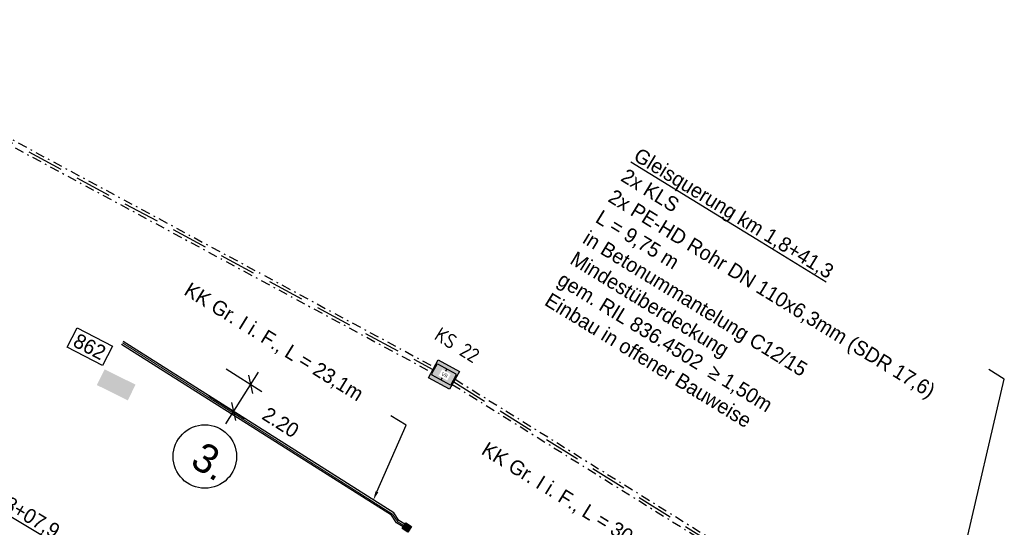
# Model space of a CAD drawing. Header units: metres. Extents: x 4433364 to 4435009, y 5475137 to 5475997.
# Tile 14 of 48: x 4433829 to 4433897, y 5475695 to 5475730. Entities that reach past the tile are written whole.
import ezdxf
from ezdxf import colors
from ezdxf.entities.mleader import LeaderData, LeaderLine
from ezdxf.math import Vec2, Vec3

# ---------------------------------------------------------------- set-up
doc = ezdxf.new("R2010")
doc.units = ezdxf.units.M
doc.header["$PDMODE"] = 64
doc.linetypes.add('STRICHLINIE', pattern=[0.75, 0.5, -0.25])
doc.linetypes.add('STRICHPUNKT', pattern=[25.4, 12.7, -6.35, 0, -6.35])
doc.layers.add('GTU_A_Hilfslayer', color=3, linetype='Continuous', plot=False)
doc.layers.add('GTU_Hilfslayer', color=3, linetype='Continuous', plot=False)
for name, color, linetype in [('GTU_Bestand', 253, 'Continuous'), ('GTU_P', 1, 'Continuous'), ('GTU_P_Bemaßung', 1, 'Continuous'), ('GTU_P_Dritter', 191, 'Continuous'), ('GTU_P_Schachtbenutzung', 18, 'STRICHLINIE'), ('GTU_Planung', 1, 'Continuous'), ('GTU_Weichen_Nr.', 191, 'Continuous')]:
    doc.layers.add(name, color=color, linetype=linetype)
doc.styles.add('K_Isocp', font='k_isocp.SHX')
doc.styles.add('PROVI', font='PROVI.SHX')
doc.styles.get("Standard").update_dxf_attribs({"font": 'PROVI.SHX'})
doc.dimstyles.new('1zu500', dxfattribs={"dimscale": 5, "dimtxt": 0.2, "dimasz": 0.18, "dimexe": 0.18, "dimexo": 0.02, "dimgap": 0.09, "dimtad": 0, "dimtih": 1, "dimtoh": 1, "dimzin": 4, "dimdsep": 46, "dimtxsty": 'PROVI', "dimblk1": 'OBLIQUE', "dimblk2": 'OBLIQUE', "dimsah": 1, "dimcen": 0.3, "dimdle": 0.2, "dimclrd": 256, "dimclre": 256, "dimclrt": 256, "dimadec": 0, "dimazin": 0, "dimtfac": 1, "dimtdec": 4, "dimtofl": 0, "dimtmove": 2, "dimatfit": 3, "dimldrblk": 'NONE', "dimfxl": 0.4, "dimfxlon": 1, "dimtfill": 1, "dimtfillclr": 256, "dimtolj": 1, "dimtzin": 0, "dimlwd": -1, "dimlwe": -1, "dimarcsym": 0})

# ---------------------------------------------------------------- blocks, each defined once
blk = doc.blocks.new('GTU_LP_KTB_KAS Gr VII Draufsicht')
at = {"layer": 'GTU_Bestand', "true_color": 0xffffff}
blk.add_hatch(color=7, dxfattribs=at).paths.add_polyline_path([(0.825, 1.403), (-0.825, 1.403), (-0.825, 0.003), (0.825, 0.003)])
at = {"layer": 'GTU_Bestand'}
blk.add_line((0, 0.288), (0, 1.118), dxfattribs=at)
for points in [[(-0.825, 1.4), (0.825, 1.4), (0.825, 0), (-0.825, 0)], [(0.765, 0.338), (0.765, 1.068), (0.715, 1.118), (-0.715, 1.118), (-0.765, 1.068), (-0.765, 0.338), (-0.715, 0.288), (0.715, 0.288)]]:
    blk.add_lwpolyline(points, close=True, dxfattribs=at)
at = {"layer": 'GTU_Bestand', "insert": (-0.154, 0.828), "char_height": 0.25, "attachment_point": 1, "style": 'PROVI', "bg_fill": 3, "box_fill_scale": 1.5, "bg_fill_color": 1, "bg_fill_transparency": 0}
blk.add_mtext('VII', dxfattribs=at)
blk = doc.blocks.new('GTU_LP_KTB_Kabelkleinschacht Typ II')
at = {"layer": 'GTU_Planung', "true_color": 0xffffff}
blk.add_hatch(color=7, dxfattribs=at).paths.add_polyline_path([(0.235, 0.47), (-0.235, 0.47), (-0.235, 0), (0.235, 0)])
blk.add_lwpolyline([(-0.235, 0.47), (0.235, 0.47), (0.235, 0), (-0.235, 0)], close=True)
blk = doc.blocks.new('_OBLIQUE')
at = {"color": 0, "linetype": 'ByBlock'}
blk.add_line((-0.5, -0.5), (0.5, 0.5), dxfattribs=at)
blk = doc.blocks.new('*D260')
at = {"layer": 'Defpoints', "color": 0}
for p in [(4433842.389, 5475706.309), (4433845.073, 5475704.607), (4433841.206, 5475704.442)]:
    blk.add_point(p, dxfattribs=at)
at = {"layer": 'GTU_P_Bemaßung'}
for p, q in [((4433843.355, 5475701.896), (4433845.609, 5475705.452)), ((4433843.384, 5475705.678), (4433845.834, 5475704.126)), ((4433842.201, 5475703.811), (4433844.651, 5475702.259))]:
    blk.add_line(p, q, dxfattribs=at)
at = {"layer": 'GTU_P_Bemaßung', "xscale": 0.8999999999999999, "yscale": 0.8999999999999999, "zscale": 0.8999999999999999}
for p, rotation in [((4433845.073, 5475704.607), 57.63563168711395), ((4433843.89, 5475702.741), 237.6356316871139)]:
    blk.add_blockref('_OBLIQUE', p, dxfattribs=dict(at, rotation=rotation))
at = {"layer": 'GTU_P_Bemaßung', "insert": (4433847.125, 5475701.999), "char_height": 1, "attachment_point": 5, "rotation": 327.63563, "style": 'PROVI', "bg_fill": 3, "box_fill_scale": 1.1, "bg_fill_color": 256, "bg_fill_true_color": 13158600, "bg_fill_transparency": 0}
blk.add_mtext('\\A1;2.20', dxfattribs=at)
blk = doc.blocks.new('_None')

msp = doc.modelspace()

# ---------------------------------------------------------------- linework, layer by layer
at = {"layer": 'GTU_Bestand', "linetype": 'STRICHPUNKT', "ltscale": 0.05}
for points in [[(4433813.444, 5475729.626), (4433857.66, 5475705.793)], [(4433813.228, 5475729.288), (4433857.467, 5475705.442)], [(4433858.892, 5475704.609), (4433882.305, 5475690.005)], [(4433859.085, 5475704.96), (4433882.495, 5475690.357)]]:
    msp.add_lwpolyline(points, dxfattribs=at)
at = {"layer": 'GTU_P_Dritter', "linetype": 'Continuous', "ltscale": 5, "transparency": 33554687, "extrusion": (0, 0, -1)}
for points in [[(-4433834.518, 5475704.562), (-4433837.171, 5475704.588), (-4433835.051, 5475705.639)], [(-4433837.171, 5475704.588), (-4433834.518, 5475704.562), (-4433836.638, 5475703.511)]]:
    msp.add_solid(points, dxfattribs=at)
at = {"layer": 'GTU_P_Schachtbenutzung', "ltscale": 5}
for points in [[(4433813.337, 5475729.457), (4433857.563, 5475705.618)], [(4433858.988, 5475704.784), (4433882.4, 5475690.181)]]:
    msp.add_lwpolyline(points, dxfattribs=at)

# ---------------------------------------------------------------- block references
at = {"layer": 'GTU_Planung', "rotation": 328.1524363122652}
msp.add_blockref('GTU_LP_KTB_Kabelkleinschacht Typ II', (4433855.65, 5475694.593), dxfattribs=at)

# ---------------------------------------------------------------- next in the draw order: block references
at = {"layer": 'GTU_Bestand', "rotation": 331.2214208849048}
msp.add_blockref('GTU_LP_KTB_KAS Gr VII Draufsicht', (4433857.984, 5475704.669), dxfattribs=at)

# ---------------------------------------------------------------- next in the draw order: wipeouts: each hides what was drawn before it
at = {"color": 7, "linetype": 'Continuous', "true_color": 0xffffff}
msp.add_wipeout([(4433836.681, 5475708.227), (4433840.79, 5475705.624), (4433839.351, 5475703.63), (4433835.469, 5475705.939)], dxfattribs=at).dxf.layer = 'GTU_Bestand'

# ---------------------------------------------------------------- next in the draw order: linework, layer by layer
at = {"layer": 'GTU_P', "ltscale": 0.05}
for points in [[(4433855.516, 5475694.824), (4433855.071, 5475695.1), (4433854.722, 5475695.624), (4433836.217, 5475707.352)], [(4433855.632, 5475695.011), (4433855.228, 5475695.262), (4433854.88, 5475695.785), (4433836.32, 5475707.547)]]:
    msp.add_lwpolyline(points, dxfattribs=at)
at = {"layer": 'GTU_Planung', "color": 7, "linetype": 'Continuous', "lineweight": 20, "true_color": 0xffffff}
msp.add_lwpolyline([(4433855.574, 5475694.917), (4433855.149, 5475695.181), (4433854.801, 5475695.704), (4433836.269, 5475707.449)], dxfattribs=at)

# ---------------------------------------------------------------- next in the draw order: texts
at = {"layer": 'GTU_Hilfslayer', "insert": (4433859.492, 5475707.731), "char_height": 1, "width": 4.55305, "attachment_point": 2, "rotation": 328.02, "bg_fill": 3, "box_fill_scale": 1, "bg_fill_color": 256, "bg_fill_true_color": 13158600, "bg_fill_transparency": 0}
msp.add_mtext('\\Fiso8|c0;KS 22', dxfattribs=at)
at = {"layer": 'GTU_Weichen_Nr.', "color": 191, "insert": (4433834.024, 5475707.192), "char_height": 1, "attachment_point": 5, "rotation": 332.67058, "style": 'K_Isocp', "bg_fill": 19, "box_fill_scale": 1.25, "bg_fill_color": 1, "bg_fill_transparency": 0}
msp.add_mtext('862', dxfattribs=at)

# ---------------------------------------------------------------- next in the draw order: leaders
at = {"layer": 'GTU_P_Bemaßung', "linetype": 'Continuous'}
ml = msp.add_multileader_mtext('Standard', dxfattribs=at)
ml.set_content('{\\LStraßenüberquerung km 1,8+07,9 }\\P2x {\\A1;KLS\\P}2x PE-HD Rohr DN 110x6,3mm (SDR 17,6) \\PL = 7,05 m\\P{\\L>} 1,00 m\\PEinbau in offener Bauweise', color=256, style='PROVI')
ml.set_leader_properties(color=256, linetype='ByLayer', lineweight=-1)
ml.build(insert=Vec2(0, 0))
ml.multileader.update_dxf_attribs({"dogleg_length": 1.25, "arrow_head_size": 0.625, "scale": 0.5})
ctx = ml.context
ctx.base_point, ctx.scale, ctx.char_height, ctx.arrow_head_size, ctx.landing_gap_size, ctx.plane_origin, ctx.plane_x_axis, ctx.plane_y_axis = Vec3(4433814.046, 5475705.075), 0.5, 1, 0.625, 0.625, Vec3(10377323.795, 9836351.779, 0), Vec3(0.858327, -0.513104, 0), Vec3(0.513104, 0.858327, 0)
notes = []
notes.append((ctx, [(0, (1, 1, 0), (4433840.006, 5475689.556), (-0.858327, 0.513104, 0), 1.25, [(0, [(4433858.697, 5475692.904)], 0, [])])]))
ctx.mtext.insert, ctx.mtext.text_direction, ctx.mtext.rotation = Vec3(4433814.839, 5475705.183), Vec3(0.858327, -0.513104, 0), 5.932989
ctx.mtext.has_bg_fill, ctx.mtext.bg_color, ctx.mtext.bg_scale_factor, ctx.mtext.bg_transparency, ctx.mtext.use_window_bg_color = 1, -1027028792, 1, 0, 1
for ctx, leaders in notes:
    for number, flags, end, landing, length, lines in leaders:
        leader = LeaderData()
        leader.index, (leader.has_last_leader_line, leader.has_dogleg_vector, leader.attachment_direction) = number, flags
        leader.last_leader_point, leader.dogleg_vector, leader.dogleg_length = Vec3(end), Vec3(landing), length
        for number, points, colour, breaks in lines:
            line = LeaderLine()
            line.index, line.vertices, line.color, line.breaks = number, Vec3.list(points), colors.encode_raw_color(colour), breaks
            leader.lines.append(line)
        ctx.leaders.append(leader)

# ---------------------------------------------------------------- next in the draw order: leaders
ml = msp.add_multileader_mtext('Standard', dxfattribs=at)
ml.set_content('KK Gr. I i. F., L = 23,1m ', color=256, style='PROVI')
ml.set_leader_properties(color=256, linetype='ByLayer', lineweight=-1)
ml.build(insert=Vec2(0, 0))
ml.multileader.update_dxf_attribs({"dogleg_length": 1.25, "arrow_head_size": 0.625, "scale": 0.5})
ctx = ml.context
ctx.base_point, ctx.scale, ctx.char_height, ctx.arrow_head_size, ctx.landing_gap_size, ctx.plane_origin, ctx.plane_x_axis, ctx.plane_y_axis = Vec3(4433840.095, 5475711.476), 0.5, 1, 0.625, 0.625, Vec3(10233495.047, 10025852.191), Vec3(0.85044, -0.526072), Vec3(0.526072, 0.85044)
notes = []
notes.append((ctx, [(0, (1, 1, 0), (4433855.737, 5475701.8), (-0.85044, 0.526072), 1.25, [(0, [(4433853.477, 5475696.674)], 0, [])])]))
ctx.mtext.insert, ctx.mtext.text_direction, ctx.mtext.rotation = Vec3(4433840.947, 5475711.666), Vec3(0.85044, -0.526072), 2.834938
ctx.mtext.has_bg_fill, ctx.mtext.bg_color, ctx.mtext.bg_scale_factor, ctx.mtext.bg_transparency, ctx.mtext.use_window_bg_color = 1, -1027028792, 1, 0, 1
for ctx, leaders in notes:
    for number, flags, end, landing, length, lines in leaders:
        leader = LeaderData()
        leader.index, (leader.has_last_leader_line, leader.has_dogleg_vector, leader.attachment_direction) = number, flags
        leader.last_leader_point, leader.dogleg_vector, leader.dogleg_length = Vec3(end), Vec3(landing), length
        for number, points, colour, breaks in lines:
            line = LeaderLine()
            line.index, line.vertices, line.color, line.breaks = number, Vec3.list(points), colors.encode_raw_color(colour), breaks
            leader.lines.append(line)
        ctx.leaders.append(leader)

# ---------------------------------------------------------------- next in the draw order: linework, layer by layer
at = {"layer": 'GTU_A_Hilfslayer'}
msp.add_circle((4433841.923, 5475699.658), 2.177, dxfattribs=at)

# ---------------------------------------------------------------- next in the draw order: texts
at = {"layer": 'GTU_A_Hilfslayer', "insert": (4433841.89, 5475700.769), "char_height": 2, "width": 4.47294, "attachment_point": 1, "rotation": 328.06696, "style": 'PROVI'}
msp.add_mtext('3.', dxfattribs=at)

# ---------------------------------------------------------------- next in the draw order: leaders
at = {"layer": 'GTU_P_Bemaßung', "linetype": 'Continuous'}
ml = msp.add_multileader_mtext('Standard', dxfattribs=at)
ml.set_content('KK Gr. I i. F., L = 30,0m ', color=256, style='PROVI')
ml.set_leader_properties(color=256, linetype='ByLayer', lineweight=-1)
ml.build(insert=Vec2(0, 0))
ml.multileader.update_dxf_attribs({"dogleg_length": 1.25, "arrow_head_size": 0.625, "scale": 0.5})
ctx = ml.context
ctx.base_point, ctx.scale, ctx.char_height, ctx.arrow_head_size, ctx.landing_gap_size, ctx.plane_origin, ctx.plane_x_axis, ctx.plane_y_axis = Vec3(4433860.483, 5475700.532), 0.5, 1, 0.625, 0.625, Vec3(10233522.447, 10025833.791), Vec3(0.85044, -0.526072), Vec3(0.526072, 0.85044)
notes = []
notes.append((ctx, [(0, (1, 1, 0), (4433876.329, 5475690.73), (-0.85044, 0.526072), 1.25, [(0, [(4433872.571, 5475684.918)], 0, [])])]))
ctx.mtext.insert, ctx.mtext.text_direction, ctx.mtext.rotation = Vec3(4433861.335, 5475700.722), Vec3(0.85044, -0.526072), 2.834938
ctx.mtext.has_bg_fill, ctx.mtext.bg_color, ctx.mtext.bg_scale_factor, ctx.mtext.bg_transparency, ctx.mtext.use_window_bg_color = 1, -1027028792, 1, 0, 1
for ctx, leaders in notes:
    for number, flags, end, landing, length, lines in leaders:
        leader = LeaderData()
        leader.index, (leader.has_last_leader_line, leader.has_dogleg_vector, leader.attachment_direction) = number, flags
        leader.last_leader_point, leader.dogleg_vector, leader.dogleg_length = Vec3(end), Vec3(landing), length
        for number, points, colour, breaks in lines:
            line = LeaderLine()
            line.index, line.vertices, line.color, line.breaks = number, Vec3.list(points), colors.encode_raw_color(colour), breaks
            leader.lines.append(line)
        ctx.leaders.append(leader)

# ---------------------------------------------------------------- next in the draw order: leaders
ml = msp.add_multileader_mtext('Standard', dxfattribs=at)
ml.set_content('{\\LGleisquerung km 1,8+41,3}\\P2x {\\A1;KLS\\P}2x PE-HD Rohr DN 110x6,3mm (SDR 17,6) \\PL = 9,75 m\\Pin Betonummantelung C12/15\\PMindestüberdeckung\\Pgem. RIL 836.4502  ≥ 1,50m\\PEinbau in offener Bauweise', color=256, style='PROVI')
ml.set_leader_properties(color=256, linetype='ByLayer', lineweight=-1)
ml.build(insert=Vec2(0, 0))
ml.multileader.update_dxf_attribs({"dogleg_length": 1.25, "arrow_head_size": 0.625, "scale": 0.5})
ctx = ml.context
ctx.base_point, ctx.scale, ctx.char_height, ctx.arrow_head_size, ctx.landing_gap_size, ctx.plane_origin, ctx.plane_x_axis, ctx.plane_y_axis = Vec3(4433870.978, 5475720.794), 0.5, 1, 0.625, 0.625, Vec3(10428562.109, 9765716.262, 0), Vec3(0.852198, -0.523219, 0), Vec3(0.523219, 0.852198, 0)
notes = []
notes.append((ctx, [(0, (1, 1, 0), (4433896.752, 5475704.97), (-0.852198, 0.523219, 0), 1.25, [(0, [(4433890.629, 5475678.823)], 0, [])])]))
ctx.mtext.insert, ctx.mtext.text_direction, ctx.mtext.rotation = Vec3(4433871.772, 5475720.894), Vec3(0.852198, -0.523219, 0), 5.932989
ctx.mtext.has_bg_fill, ctx.mtext.bg_color, ctx.mtext.bg_scale_factor, ctx.mtext.bg_transparency, ctx.mtext.use_window_bg_color = 1, -1027028792, 1, 0, 1
for ctx, leaders in notes:
    for number, flags, end, landing, length, lines in leaders:
        leader = LeaderData()
        leader.index, (leader.has_last_leader_line, leader.has_dogleg_vector, leader.attachment_direction) = number, flags
        leader.last_leader_point, leader.dogleg_vector, leader.dogleg_length = Vec3(end), Vec3(landing), length
        for number, points, colour, breaks in lines:
            line = LeaderLine()
            line.index, line.vertices, line.color, line.breaks = number, Vec3.list(points), colors.encode_raw_color(colour), breaks
            leader.lines.append(line)
        ctx.leaders.append(leader)

# ---------------------------------------------------------------- next in the draw order: dimensions: what is measured, and where the dimension line sits
at = {"layer": 'GTU_P_Bemaßung'}
dim = msp.add_aligned_dim(p1=(4433841.206, 5475704.442), p2=(4433842.389, 5475706.309), distance=-3.178, text='2.20', dimstyle='1zu500', override={"dimtxsty": 'PROVI', "dimtfill": 1, "dimtfillclr": 256}, dxfattribs=at)
dim.commit()
dim.dimension.update_dxf_attribs({"geometry": '*D260', "text_midpoint": (4433847.125, 5475701.999)})

doc.saveas('drawing.dxf')
